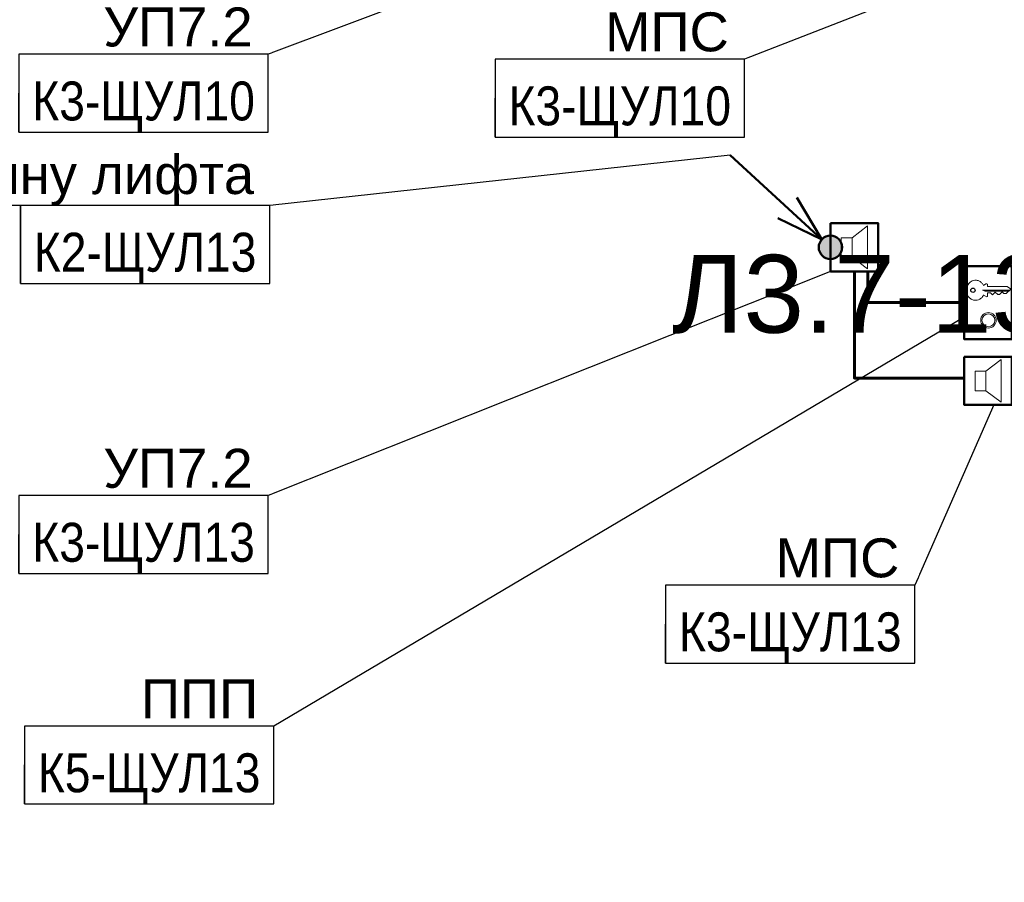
# Model space of a CAD drawing. Header units: millimetres. Extents: x -277772 to 277599, y -59564 to 282085.
# Tile 82 of 190: x -63654 to -57335, y 75733 to 81270. Entities that reach past the tile are written whole.
import ezdxf
from ezdxf import colors
from ezdxf.entities.mleader import LeaderData, LeaderLine
from ezdxf.enums import TextEntityAlignment as Align
from ezdxf.math import Vec2, Vec3

# ---------------------------------------------------------------- set-up
doc = ezdxf.new("R2018")
doc.units = ezdxf.units.MM
doc.set_wipeout_variables(frame=1)
doc.layers.add('UNPLOTTED', color=2, linetype='Continuous', plot=False)
for name, color, linetype, lineweight in [('КИП_выноска', 6, 'Continuous', 25), ('КИП_прибор', 140, 'Continuous', 50), ('КИП_трасса', 3, 'Continuous', 60)]:
    doc.layers.add(name, color=color, linetype=linetype, lineweight=lineweight)
doc.styles.add('CP.Text', font='arial.ttf')
doc.styles.add('GOST 2.304', font='arial.ttf', dxfattribs={"width": 0.85})
doc.linetypes.add('в трубе открыто', pattern='A,10,[133,ltypeshp.shx,S=0.75,R=0,X=-5,Y=2.5],-2.5,[130,ltypeshp.shx,S=2.5,R=-45,X=0,Y=0],-2.5', length=15)

# ---------------------------------------------------------------- blocks, each defined once
blk = doc.blocks.new('A$C5ef3676d')
blk.add_lwpolyline([(0, 469.9), (306.9, 469.9), (306.9, 0), (0, 0)], close=True)
at = {"lineweight": 18}
for points in [[(124.9, 345), (139.7, 355.6), (146, 355.6), (150.3, 353.5), (150.3, 338.6), (275.2, 338.6), (296.3, 323.8), (296.3, 319.6), (268.8, 294.2), (254, 294.2), (243.4, 304.8), (226.5, 287.9), (224.4, 287.9)], [(283.6, 309), (135.5, 309), (118.5, 315.4), (292.1, 315.4)], [(220.1, 287.9), (215.9, 287.9), (199, 302.7), (182, 285.7), (169.3, 298.4), (150.3, 298.4), (150.3, 275.2), (146, 273), (124.9, 283.6)]]:
    blk.add_lwpolyline(points, dxfattribs=at)
at = {"lineweight": 25}
blk.add_lwpolyline([(220.1, 287.9), (222.2, 292.1), (224.4, 287.9)], dxfattribs=at)
blk.add_circle((56.1, 314.3), 13.8, dxfattribs=at)
at = {"lineweight": 18}
for radius in [49.7, 41.3]:
    blk.add_circle((155.6, 121.7), radius, dxfattribs=at)
for points, knots in [([(59, 377), (65.6, 378.8), (72.4, 379.3), (86.1, 377.7), (92.6, 375.6), (104.2, 369.3), (109.2, 365.4), (118, 355.9), (121.7, 350.3), (124.6, 344.3)], [0, 0, 0, 0, 0.41198, 0.41198, 0.823657, 0.823657, 1.201793, 1.201793, 1.602028, 1.602028, 1.602028, 1.602028]), ([(14.8, 314), (14.8, 323.1), (16.5, 332.2), (23.1, 348.6), (27.8, 355.9), (37.2, 365.5), (41.1, 368.6), (49.6, 373.7), (54.2, 375.6), (59, 377)], [0, 0, 0, 0, 0.547336, 0.547336, 1.063434, 1.063434, 1.361474, 1.361474, 1.660846, 1.660846, 1.660846, 1.660846]), ([(59.5, 251.5), (52.8, 253.3), (46.5, 256.4), (34.7, 265), (29.5, 270.7), (22, 282.5), (19.4, 288.3), (15.8, 300.8), (14.8, 307.4), (14.8, 314)], [0, 0, 0, 0, 0.417934, 0.417934, 0.875269, 0.875269, 1.256039, 1.256039, 1.653364, 1.653364, 1.653364, 1.653364]), ([(124.8, 284.9), (121.3, 277.2), (116.3, 270.2), (104.5, 259.4), (98, 255.4), (85.9, 251.1), (80.8, 250.1), (70.1, 249.6), (64.7, 250.1), (59.5, 251.5)], [0, 0, 0, 0, 0.510094, 0.510094, 0.964236, 0.964236, 1.282131, 1.282131, 1.607848, 1.607848, 1.607848, 1.607848])]:
    blk.add_open_spline(points, degree=3, knots=knots, dxfattribs=at)
blk = doc.blocks.new('A$C449d8904')
blk.add_lwpolyline([(0, 309), (0, 0), (306.9, 0), (306.9, 309)], close=True)
at = {"lineweight": 18}
for points in [[(237.1, 16.9), (237.1, 292.1), (139.7, 215.9), (139.7, 91)], [(69.8, 215.9), (69.8, 91), (139.7, 91), (139.7, 215.9)]]:
    blk.add_lwpolyline(points, close=True, dxfattribs=at)
blk = doc.blocks.new('_None')
blk = doc.blocks.new('*U58')
at = {"color": 0, "linetype": 'Continuous', "lineweight": 30, "ltscale": 75, "width": 0.85, "flags": 104}
blk.add_attdef('ПРИМЕЧАНИЕ_1', text='', height=2.5, dxfattribs=at).set_placement((8, 3.611), align=Align.BOTTOM_CENTER)
at = {"color": 0, "lineweight": 30, "width": 0.85, "flags": 104}
blk.add_attdef('ПРИМЕЧАНИЕ_2', text='', height=2.5, dxfattribs=at).set_placement((8, -7.53), align=Align.BOTTOM_CENTER)
at = {"color": 0, "lineweight": 30, "style": 'GOST 2.304', "width": 0.85}
for tag, p in [('ИМЯ_КАБЕЛЯ_2', (8, -7.5)), ('ИМЯ_КАБЕЛЯ_3', (8, -12.5)), ('ИМЯ_КАБЕЛЯ_4', (8, -17.5)), ('ИМЯ_КАБЕЛЯ_5', (8, -22.5)), ('ИМЯ_КАБЕЛЯ_6', (8, -27.5)), ('ИМЯ_КАБЕЛЯ_7', (8, -32.5)), ('ИМЯ_КАБЕЛЯ_8', (8, -37.5)), ('ИМЯ_КАБЕЛЯ_9', (8, -42.5))]:
    blk.add_attdef(tag, text='', height=2.5, dxfattribs=at).set_placement(p, align=Align.BOTTOM_CENTER)
at = {"linetype": 'Continuous'}
blk.add_wipeout([(0, 2.5), (16, 2.5), (16, -2.5), (0, -2.5)], dxfattribs=at)
at = {"color": 0}
blk.add_line((0, -2.5), (0, 0), dxfattribs=at)
at = {"color": 0, "linetype": 'Continuous'}
blk.add_lwpolyline([(0, -2.5), (16, -2.5), (16, 2.5), (0, 2.5)], close=True, dxfattribs=at)
at = {"color": 0, "lineweight": 30, "style": 'GOST 2.304', "width": 0.85}
blk.add_attdef('ИМЯ_КАБЕЛЯ_1', text='', height=2.5, dxfattribs=at).set_placement((8, -2.5), align=Align.BOTTOM_CENTER)
blk = doc.blocks.new('*U50')
at = {"lineweight": 50}
h = blk.add_hatch(color=256, dxfattribs=at)
h.dxf.hatch_style = 1
edge = h.paths.add_edge_path()
edge.add_arc((0, 0), 0.75, 137.39141, 497.39141)
for q in [(-6.44, 5.924), (-2.151, 3.201), (-3.369, 1.876)]:
    blk.add_line((-0.552, 0.508), q, dxfattribs=at)
blk.add_circle((0, 0), 0.75, dxfattribs=at)
blk = doc.blocks.new('*U59')
at = {"color": 0, "linetype": 'Continuous', "lineweight": 30, "ltscale": 75, "width": 0.85, "flags": 104}
blk.add_attdef('ПРИМЕЧАНИЕ_1', text='', height=2.5, dxfattribs=at).set_placement((8, 1.111), align=Align.BOTTOM_CENTER)
at = {"color": 0, "lineweight": 30, "width": 0.85, "flags": 104}
blk.add_attdef('ПРИМЕЧАНИЕ_2', text='', height=2.5, dxfattribs=at).set_placement((8, -10.03), align=Align.BOTTOM_CENTER)
at = {"color": 0, "lineweight": 30, "style": 'GOST 2.304', "width": 0.85}
for tag, p in [('ИМЯ_КАБЕЛЯ_2', (8, -10)), ('ИМЯ_КАБЕЛЯ_3', (8, -15)), ('ИМЯ_КАБЕЛЯ_4', (8, -20)), ('ИМЯ_КАБЕЛЯ_5', (8, -25)), ('ИМЯ_КАБЕЛЯ_6', (8, -30)), ('ИМЯ_КАБЕЛЯ_7', (8, -35)), ('ИМЯ_КАБЕЛЯ_8', (8, -40)), ('ИМЯ_КАБЕЛЯ_9', (8, -45))]:
    blk.add_attdef(tag, text='', height=2.5, dxfattribs=at).set_placement(p, align=Align.BOTTOM_CENTER)
at = {"linetype": 'Continuous'}
blk.add_wipeout([(0, 0), (16, 0), (16, -5), (0, -5)], dxfattribs=at)
at = {"color": 0}
blk.add_line((0, -5), (0, 0), dxfattribs=at)
at = {"color": 0, "linetype": 'Continuous'}
blk.add_lwpolyline([(0, -5), (16, -5), (16, 0), (0, 0)], close=True, dxfattribs=at)
at = {"color": 0, "lineweight": 30, "style": 'GOST 2.304', "width": 0.85}
blk.add_attdef('ИМЯ_КАБЕЛЯ_1', text='', height=2.5, dxfattribs=at).set_placement((8, -5), align=Align.BOTTOM_CENTER)

msp = doc.modelspace()

# ---------------------------------------------------------------- linework, layer by layer
at = {"layer": 'КИП_трасса', "linetype": 'в трубе открыто', "ltscale": 100}
for points in [[(-58297.1, 79654.2), (-58297.1, 78968.9), (-57592.1, 78968.9)], [(-57592.1, 79453.5), (-58211.2, 79453.5), (-58211.2, 79654.2)]]:
    msp.add_lwpolyline(points, dxfattribs=at)

# ---------------------------------------------------------------- block references
at = {"layer": 'КИП_выноска', "xscale": 100, "yscale": 100, "zscale": 100}
msp.add_blockref('*U50', (-58450.5, 79808.7), dxfattribs=at)
at = {"layer": 'КИП_прибор'}
for name, p in [('A$C449d8904', (-58450.5, 79654.2)), ('A$C5ef3676d', (-57592.1, 79218.6)), ('A$C449d8904', (-57592.1, 78796.9))]:
    msp.add_blockref(name, p, dxfattribs=at)

# ---------------------------------------------------------------- texts
at = {"layer": 'UNPLOTTED', "style": 'CP.Text'}
msp.add_text('Л3.7-13', height=500, dxfattribs=at).set_placement((-59467, 79260.4))

# ---------------------------------------------------------------- leaders
at = {"layer": 'КИП_выноска'}
ml = msp.add_multileader_mtext('Standard', dxfattribs=at)
ml.set_content('УП7.2', color=256, style='CP.Text')
ml.set_leader_properties(color=256, linetype='ByLayer', lineweight=-1)
ml.set_arrow_properties(name='NONE')
ml.build(insert=Vec2(0, 0))
ml.multileader.update_dxf_attribs({"has_dogleg": 0, "text_left_attachment_type": 6, "text_right_attachment_type": 6, "dogleg_length": 0.5, "arrow_head_size": 300})
ctx = ml.context
ctx.base_point, ctx.char_height, ctx.arrow_head_size, ctx.landing_gap_size, ctx.plane_origin = Vec3(-63197.2, 81048.1), 250, 300, 100, Vec3(-61135.1, 78388.2)
ctx.left_attachment, ctx.right_attachment, ctx.text_align_type = 6, 6, 2
notes = []
notes.append((ctx, [(1, (1, 1, 0), (-62058.4, 81048.1), (-1, 0), 0.5, [(0, [(-58450.5, 82404.2)], 0, [])])]))
ctx.mtext.insert, ctx.mtext.width, ctx.mtext.alignment, ctx.mtext.flow_direction = Vec3(-62158.9, 81348.1), 1055.687, 3, 5
ctx.mtext.has_bg_fill, ctx.mtext.bg_color, ctx.mtext.bg_scale_factor, ctx.mtext.bg_transparency, ctx.mtext.use_window_bg_color = 1, -1027028792, 1.5, 0, 1
for ctx, leaders in notes:
    for number, flags, end, landing, length, lines in leaders:
        leader = LeaderData()
        leader.index, (leader.has_last_leader_line, leader.has_dogleg_vector, leader.attachment_direction) = number, flags
        leader.last_leader_point, leader.dogleg_vector, leader.dogleg_length = Vec3(end), Vec3(landing), length
        for number, points, colour, breaks in lines:
            line = LeaderLine()
            line.index, line.vertices, line.color, line.breaks = number, Vec3.list(points), colors.encode_raw_color(colour), breaks
            leader.lines.append(line)
        ctx.leaders.append(leader)

# ---------------------------------------------------------------- next in the draw order: leaders
ml = msp.add_multileader_mtext('Standard', dxfattribs=at)
ml.set_content('МПС', color=256, style='CP.Text')
ml.set_leader_properties(color=256, linetype='ByLayer', lineweight=-1)
ml.set_arrow_properties(name='NONE')
ml.build(insert=Vec2(0, 0))
ml.multileader.update_dxf_attribs({"has_dogleg": 0, "text_left_attachment_type": 6, "text_right_attachment_type": 6, "dogleg_length": 0.5, "arrow_head_size": 300})
ctx = ml.context
ctx.base_point, ctx.char_height, ctx.arrow_head_size, ctx.landing_gap_size, ctx.plane_origin = Vec3(-59957.2, 81016.7), 250, 300, 100, Vec3(-58078.9, 78356.8)
ctx.left_attachment, ctx.right_attachment, ctx.text_align_type = 6, 6, 2
notes = []
notes.append((ctx, [(1, (1, 1, 0), (-59002.3, 81016.7), (-1, 0), 0.5, [(0, [(-57641.5, 81546.9)], 0, [])])]))
ctx.mtext.insert, ctx.mtext.width, ctx.mtext.alignment, ctx.mtext.flow_direction = Vec3(-59102.8, 81316.7), 1055.687, 3, 5
ctx.mtext.has_bg_fill, ctx.mtext.bg_color, ctx.mtext.bg_scale_factor, ctx.mtext.bg_transparency, ctx.mtext.use_window_bg_color = 1, -1027028792, 1.5, 0, 1
ml = msp.add_multileader_mtext('Standard', dxfattribs=at)
ml.set_content('УП7.2', color=256, style='CP.Text')
ml.set_leader_properties(color=256, linetype='ByLayer', lineweight=-1)
ml.set_arrow_properties(name='NONE')
ml.build(insert=Vec2(0, 0))
ml.multileader.update_dxf_attribs({"has_dogleg": 0, "text_left_attachment_type": 6, "text_right_attachment_type": 6, "dogleg_length": 0.5, "arrow_head_size": 300})
ctx = ml.context
ctx.base_point, ctx.char_height, ctx.arrow_head_size, ctx.landing_gap_size, ctx.plane_origin = Vec3(-63197.2, 78215.3), 250, 300, 100, Vec3(-61135.1, 75555.4)
ctx.left_attachment, ctx.right_attachment, ctx.text_align_type = 6, 6, 2
notes.append((ctx, [(1, (1, 1, 0), (-62058.4, 78215.3), (-1, 0), 0.5, [(0, [(-58450.5, 79654.2)], 0, [])])]))
ctx.mtext.insert, ctx.mtext.width, ctx.mtext.alignment, ctx.mtext.flow_direction = Vec3(-62158.9, 78515.3), 1055.687, 3, 5
ctx.mtext.has_bg_fill, ctx.mtext.bg_color, ctx.mtext.bg_scale_factor, ctx.mtext.bg_transparency, ctx.mtext.use_window_bg_color = 1, -1027028792, 1.5, 0, 1
for ctx, leaders in notes:
    for number, flags, end, landing, length, lines in leaders:
        leader = LeaderData()
        leader.index, (leader.has_last_leader_line, leader.has_dogleg_vector, leader.attachment_direction) = number, flags
        leader.last_leader_point, leader.dogleg_vector, leader.dogleg_length = Vec3(end), Vec3(landing), length
        for number, points, colour, breaks in lines:
            line = LeaderLine()
            line.index, line.vertices, line.color, line.breaks = number, Vec3.list(points), colors.encode_raw_color(colour), breaks
            leader.lines.append(line)
        ctx.leaders.append(leader)

# ---------------------------------------------------------------- next in the draw order: leaders
ml = msp.add_multileader_mtext('Standard', dxfattribs=at)
ml.set_content('с 27 этажа на кабину лифта', color=256, style='CP.Text')
ml.set_leader_properties(color=256, linetype='ByLayer', lineweight=-1)
ml.set_arrow_properties(name='NONE')
ml.build(insert=Vec2(0, 0))
ml.multileader.update_dxf_attribs({"has_dogleg": 0, "text_left_attachment_type": 6, "text_right_attachment_type": 6, "dogleg_length": 0.5, "arrow_head_size": 300})
ctx = ml.context
ctx.base_point, ctx.char_height, ctx.arrow_head_size, ctx.landing_gap_size, ctx.plane_origin = Vec3(-66766.6, 80077.3), 250, 300, 100, Vec3(-64391.5, 76974.5)
ctx.left_attachment, ctx.right_attachment, ctx.text_align_type = 6, 6, 2
notes = []
notes.append((ctx, [(1, (1, 1, 0), (-62048.8, 80077.3), (-1, 0), 0.5, [(0, [(-59094.5, 80401.1)], 0, [])])]))
ctx.mtext.insert, ctx.mtext.width, ctx.mtext.alignment, ctx.mtext.flow_direction = Vec3(-62149.3, 80400.8), 4659.571, 3, 5
ctx.mtext.has_bg_fill, ctx.mtext.bg_color, ctx.mtext.bg_scale_factor, ctx.mtext.bg_transparency, ctx.mtext.use_window_bg_color = 1, -1027028792, 1.5, 0, 1
ml = msp.add_multileader_mtext('Standard', dxfattribs=at)
ml.set_content('МПС', color=256, style='CP.Text')
ml.set_leader_properties(color=256, linetype='ByLayer', lineweight=-1)
ml.set_arrow_properties(name='NONE')
ml.build(insert=Vec2(0, 0))
ml.multileader.update_dxf_attribs({"has_dogleg": 0, "text_left_attachment_type": 6, "text_right_attachment_type": 6, "dogleg_length": 0.5, "arrow_head_size": 300})
ctx = ml.context
ctx.base_point, ctx.char_height, ctx.arrow_head_size, ctx.landing_gap_size, ctx.plane_origin = Vec3(-58862.5, 77640.3), 250, 300, 100, Vec3(-56984.2, 74980.4)
ctx.left_attachment, ctx.right_attachment, ctx.text_align_type = 6, 6, 2
notes.append((ctx, [(1, (1, 1, 0), (-57907.6, 77640.3), (-1, 0), 0.5, [(0, [(-57402.7, 78796.9)], 0, [])])]))
ctx.mtext.insert, ctx.mtext.width, ctx.mtext.alignment, ctx.mtext.flow_direction = Vec3(-58008.1, 77940.3), 1055.687, 3, 5
ctx.mtext.has_bg_fill, ctx.mtext.bg_color, ctx.mtext.bg_scale_factor, ctx.mtext.bg_transparency, ctx.mtext.use_window_bg_color = 1, -1027028792, 1.5, 0, 1
for ctx, leaders in notes:
    for number, flags, end, landing, length, lines in leaders:
        leader = LeaderData()
        leader.index, (leader.has_last_leader_line, leader.has_dogleg_vector, leader.attachment_direction) = number, flags
        leader.last_leader_point, leader.dogleg_vector, leader.dogleg_length = Vec3(end), Vec3(landing), length
        for number, points, colour, breaks in lines:
            line = LeaderLine()
            line.index, line.vertices, line.color, line.breaks = number, Vec3.list(points), colors.encode_raw_color(colour), breaks
            leader.lines.append(line)
        ctx.leaders.append(leader)

# ---------------------------------------------------------------- next in the draw order: block references
ref = msp.add_blockref('*U58', (-60602.8, 80766.7), dxfattribs=dict(at, xscale=100, yscale=100, zscale=100))
lines = msp.add_mtext('\\W0.8500;', dxfattribs={"layer": '0', "color": 0, "linetype": 'Continuous', "lineweight": 30, "ltscale": 75, "insert": (-59802.8, 81127.7), "char_height": 2.5, "attachment_point": 1})
ref.add_attrib('ПРИМЕЧАНИЕ_1', '', (-59802.8, 81127.7), dxfattribs={"flags": 104}).embed_mtext(lines)
ref.add_attrib('ИМЯ_КАБЕЛЯ_1', 'К3-ЩУЛ10', dxfattribs={"layer": '0', "color": 0, "lineweight": 30, "height": 250, "style": 'GOST 2.304', "width": 0.85}).set_placement((-59802.8, 80516.7), align=Align.BOTTOM_CENTER)
lines = msp.add_mtext('\\W0.8500;', dxfattribs={"layer": '0', "color": 0, "lineweight": 30, "insert": (-59802.8, 80013.7), "char_height": 2.5, "attachment_point": 1})
ref.add_attrib('ПРИМЕЧАНИЕ_2', '', (-59802.8, 80013.7), dxfattribs={"flags": 104}).embed_mtext(lines)

# ---------------------------------------------------------------- next in the draw order: leaders
ml = msp.add_multileader_mtext('Standard', dxfattribs=at)
ml.set_content('ППП', color=256, style='CP.Text')
ml.set_leader_properties(color=256, linetype='ByLayer', lineweight=-1)
ml.set_arrow_properties(name='NONE')
ml.build(insert=Vec2(0, 0))
ml.multileader.update_dxf_attribs({"has_dogleg": 0, "text_left_attachment_type": 6, "text_right_attachment_type": 6, "dogleg_length": 0.5, "arrow_head_size": 300})
ctx = ml.context
ctx.base_point, ctx.char_height, ctx.arrow_head_size, ctx.landing_gap_size, ctx.plane_origin = Vec3(-62922, 76735.7), 250, 300, 100, Vec3(-61099.5, 74075.8)
ctx.left_attachment, ctx.right_attachment, ctx.text_align_type = 6, 6, 2
notes = []
notes.append((ctx, [(1, (1, 1, 0), (-62022.9, 76735.7), (-1, 0), 0.5, [(0, [(-57592.1, 79360.2)], 0, [])])]))
ctx.mtext.insert, ctx.mtext.width, ctx.mtext.alignment, ctx.mtext.flow_direction = Vec3(-62123.4, 77035.7), 1055.687, 3, 5
ctx.mtext.has_bg_fill, ctx.mtext.bg_color, ctx.mtext.bg_scale_factor, ctx.mtext.bg_transparency, ctx.mtext.use_window_bg_color = 1, -1027028792, 1.5, 0, 1
for ctx, leaders in notes:
    for number, flags, end, landing, length, lines in leaders:
        leader = LeaderData()
        leader.index, (leader.has_last_leader_line, leader.has_dogleg_vector, leader.attachment_direction) = number, flags
        leader.last_leader_point, leader.dogleg_vector, leader.dogleg_length = Vec3(end), Vec3(landing), length
        for number, points, colour, breaks in lines:
            line = LeaderLine()
            line.index, line.vertices, line.color, line.breaks = number, Vec3.list(points), colors.encode_raw_color(colour), breaks
            leader.lines.append(line)
        ctx.leaders.append(leader)

# ---------------------------------------------------------------- next in the draw order: block references
ref = msp.add_blockref('*U59', (-63649.3, 80077.3), dxfattribs=dict(at, xscale=100, yscale=100, zscale=100))
lines = msp.add_mtext('\\W0.8500;', dxfattribs={"layer": '0', "color": 0, "linetype": 'Continuous', "lineweight": 30, "ltscale": 75, "insert": (-62849.3, 80188.4), "char_height": 2.5, "attachment_point": 1})
ref.add_attrib('ПРИМЕЧАНИЕ_1', '', (-62849.3, 80188.4), dxfattribs={"flags": 104}).embed_mtext(lines)
ref.add_attrib('ИМЯ_КАБЕЛЯ_1', 'К2-ЩУЛ13', dxfattribs={"layer": '0', "color": 0, "lineweight": 30, "height": 250, "style": 'GOST 2.304', "width": 0.85}).set_placement((-62849.3, 79577.3), align=Align.BOTTOM_CENTER)
lines = msp.add_mtext('\\W0.8500;', dxfattribs={"layer": '0', "color": 0, "lineweight": 30, "insert": (-62849.3, 79074.3), "char_height": 2.5, "attachment_point": 1})
ref.add_attrib('ПРИМЕЧАНИЕ_2', '', (-62849.3, 79074.3), dxfattribs={"flags": 104}).embed_mtext(lines)
ref = msp.add_blockref('*U58', (-63658.9, 77965.3), dxfattribs=dict(at, xscale=100, yscale=100, zscale=100))
lines = msp.add_mtext('\\W0.8500;', dxfattribs={"layer": '0', "color": 0, "linetype": 'Continuous', "lineweight": 30, "ltscale": 75, "insert": (-62858.9, 78326.3), "char_height": 2.5, "attachment_point": 1})
ref.add_attrib('ПРИМЕЧАНИЕ_1', '', (-62858.9, 78326.3), dxfattribs={"flags": 104}).embed_mtext(lines)
ref.add_attrib('ИМЯ_КАБЕЛЯ_1', 'К3-ЩУЛ13', dxfattribs={"layer": '0', "color": 0, "lineweight": 30, "height": 250, "style": 'GOST 2.304', "width": 0.85}).set_placement((-62858.9, 77715.3), align=Align.BOTTOM_CENTER)
lines = msp.add_mtext('\\W0.8500;', dxfattribs={"layer": '0', "color": 0, "lineweight": 30, "insert": (-62858.9, 77212.3), "char_height": 2.5, "attachment_point": 1})
ref.add_attrib('ПРИМЕЧАНИЕ_2', '', (-62858.9, 77212.3), dxfattribs={"flags": 104}).embed_mtext(lines)
ref = msp.add_blockref('*U58', (-59508.1, 77390.3), dxfattribs=dict(at, xscale=100, yscale=100, zscale=100))
lines = msp.add_mtext('\\W0.8500;', dxfattribs={"layer": '0', "color": 0, "linetype": 'Continuous', "lineweight": 30, "ltscale": 75, "insert": (-58708.1, 77751.3), "char_height": 2.5, "attachment_point": 1})
ref.add_attrib('ПРИМЕЧАНИЕ_1', '', (-58708.1, 77751.3), dxfattribs={"flags": 104}).embed_mtext(lines)
ref.add_attrib('ИМЯ_КАБЕЛЯ_1', 'К3-ЩУЛ13', dxfattribs={"layer": '0', "color": 0, "lineweight": 30, "height": 250, "style": 'GOST 2.304', "width": 0.85}).set_placement((-58708.1, 77140.3), align=Align.BOTTOM_CENTER)
lines = msp.add_mtext('\\W0.8500;', dxfattribs={"layer": '0', "color": 0, "lineweight": 30, "insert": (-58708.1, 76637.3), "char_height": 2.5, "attachment_point": 1})
ref.add_attrib('ПРИМЕЧАНИЕ_2', '', (-58708.1, 76637.3), dxfattribs={"flags": 104}).embed_mtext(lines)
ref = msp.add_blockref('*U58', (-63623.4, 76485.7), dxfattribs=dict(at, xscale=100, yscale=100, zscale=100))
lines = msp.add_mtext('\\W0.8500;', dxfattribs={"layer": '0', "color": 0, "linetype": 'Continuous', "lineweight": 30, "ltscale": 75, "insert": (-62823.4, 76846.8), "char_height": 2.5, "attachment_point": 1})
ref.add_attrib('ПРИМЕЧАНИЕ_1', '', (-62823.4, 76846.8), dxfattribs={"flags": 104}).embed_mtext(lines)
ref.add_attrib('ИМЯ_КАБЕЛЯ_1', 'К5-ЩУЛ13', dxfattribs={"layer": '0', "color": 0, "lineweight": 30, "height": 250, "style": 'GOST 2.304', "width": 0.85}).set_placement((-62823.4, 76235.7), align=Align.BOTTOM_CENTER)
lines = msp.add_mtext('\\W0.8500;', dxfattribs={"layer": '0', "color": 0, "lineweight": 30, "insert": (-62823.4, 75732.7), "char_height": 2.5, "attachment_point": 1})
ref.add_attrib('ПРИМЕЧАНИЕ_2', '', (-62823.4, 75732.7), dxfattribs={"flags": 104}).embed_mtext(lines)

# ---------------------------------------------------------------- next in the draw order: block references
ref = msp.add_blockref('*U58', (-63658.9, 80798.1), dxfattribs=dict(at, xscale=100, yscale=100, zscale=100))
lines = msp.add_mtext('\\W0.8500;', dxfattribs={"layer": '0', "color": 0, "linetype": 'Continuous', "lineweight": 30, "ltscale": 75, "insert": (-62858.9, 81159.2), "char_height": 2.5, "attachment_point": 1})
ref.add_attrib('ПРИМЕЧАНИЕ_1', '', (-62858.9, 81159.2), dxfattribs={"flags": 104}).embed_mtext(lines)
ref.add_attrib('ИМЯ_КАБЕЛЯ_1', 'К3-ЩУЛ10', dxfattribs={"layer": '0', "color": 0, "lineweight": 30, "height": 250, "style": 'GOST 2.304', "width": 0.85}).set_placement((-62858.9, 80548.1), align=Align.BOTTOM_CENTER)
lines = msp.add_mtext('\\W0.8500;', dxfattribs={"layer": '0', "color": 0, "lineweight": 30, "insert": (-62858.9, 80045.1), "char_height": 2.5, "attachment_point": 1})
ref.add_attrib('ПРИМЕЧАНИЕ_2', '', (-62858.9, 80045.1), dxfattribs={"flags": 104}).embed_mtext(lines)

# ---------------------------------------------------------------- next in the draw order: block references
ref = msp.add_blockref('*U59', (-63649.3, 81947.5), dxfattribs=dict(at, xscale=100, yscale=100, zscale=100))
lines = msp.add_mtext('\\W0.8500;', dxfattribs={"layer": '0', "color": 0, "linetype": 'Continuous', "lineweight": 30, "ltscale": 75, "insert": (-62849.3, 82058.5), "char_height": 2.5, "attachment_point": 1})
ref.add_attrib('ПРИМЕЧАНИЕ_1', '', (-62849.3, 82058.5), dxfattribs={"flags": 104}).embed_mtext(lines)
ref.add_attrib('ИМЯ_КАБЕЛЯ_1', 'К2-ЩУЛ10', dxfattribs={"layer": '0', "color": 0, "lineweight": 30, "height": 250, "style": 'GOST 2.304', "width": 0.85}).set_placement((-62849.3, 81447.5), align=Align.BOTTOM_CENTER)
lines = msp.add_mtext('\\W0.8500;', dxfattribs={"layer": '0', "color": 0, "lineweight": 30, "insert": (-62849.3, 80944.4), "char_height": 2.5, "attachment_point": 1})
ref.add_attrib('ПРИМЕЧАНИЕ_2', '', (-62849.3, 80944.4), dxfattribs={"flags": 104}).embed_mtext(lines)

doc.saveas('drawing.dxf')
